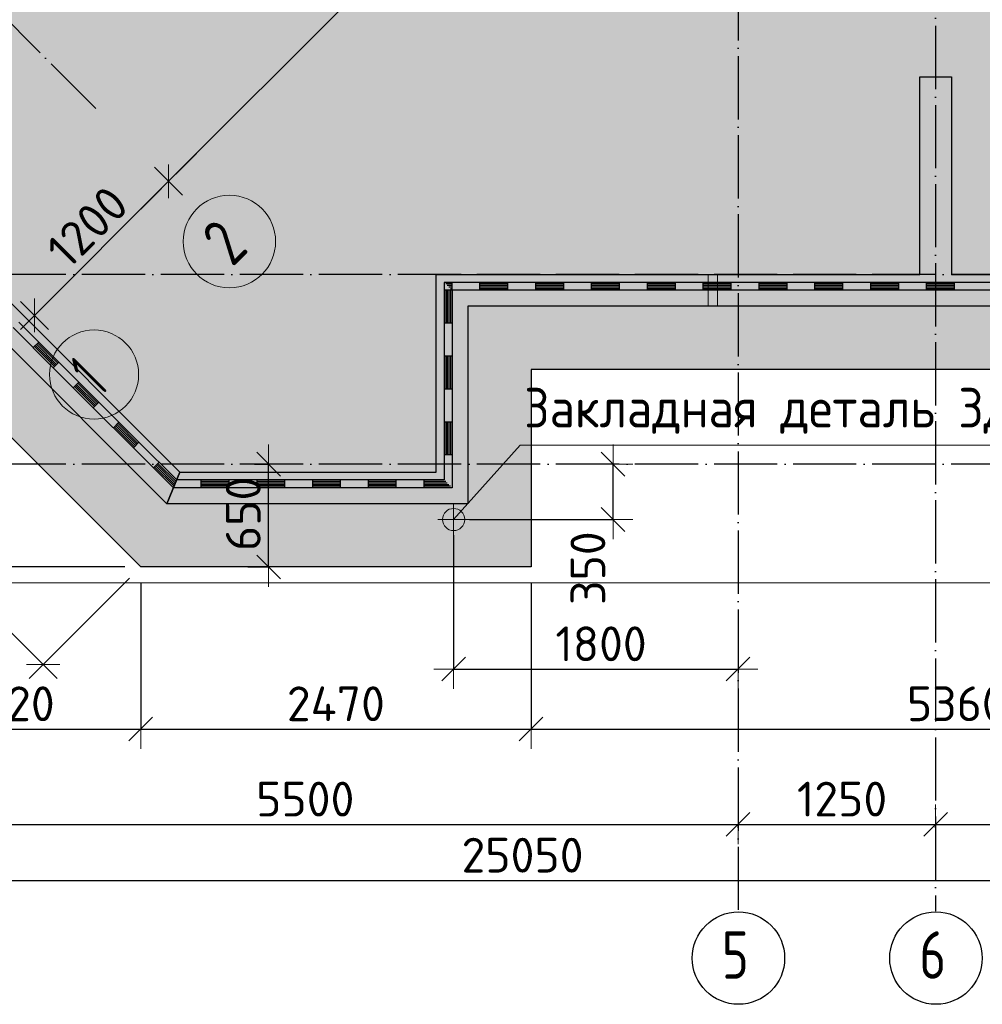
# Model space of a CAD drawing. Header units: millimetres. Extents: x -3483 to 105345, y -283423 to 72284.
# Tile 64 of 155: x 9354 to 15446, y -3417 to 2812. Entities that reach past the tile are written whole.
import ezdxf

# ---------------------------------------------------------------- set-up
doc = ezdxf.new("R2010")
doc.units = ezdxf.units.MM
doc.header["$PDMODE"] = 65
for name, pattern in [('______11', [500, 400, -50, 0, -50]), ('______2', [270, 200, -70]), ('______5', [1100, 800, -100, 100, -100])]:
    doc.linetypes.add(name, pattern=pattern)
for name, color, linetype, lineweight in [('Standard', 7, 'Continuous', 25), ('Закладная деталь_ общее', 7, 'Continuous', 25), ('Размерная линия_ общее', 7, 'Continuous', 13), ('Стена_ общее', 7, 'Continuous', 35), ('Фундамент (1)', 7, 'Continuous', 35), ('Фундамент_ общее', 7, 'Continuous', 35)]:
    doc.layers.add(name, color=color, linetype=linetype, lineweight=lineweight)
doc.layers.add('Осевая линия_ общее', color=7, linetype='______5', lineweight=13, true_color=0xa0a0a0)
doc.styles.add('ISOCPEUR', font='ISOCPEUR')
doc.dimstyles.new('DIMSTYLE_12', dxfattribs={"dimtxt": 220, "dimasz": 250, "dimexe": 0, "dimexo": 0.001, "dimgap": 110, "dimtad": 2, "dimdec": 0, "dimrnd": 5, "dimzin": 12, "dimdsep": 46, "dimtxsty": 'ISOCPEUR', "dimblk1": 'ALL_ML_STRICH', "dimblk2": 'ALL_ML_STRICH', "dimsah": 1, "dimcen": 0, "dimse1": 1, "dimse2": 1, "dimclrd": 7, "dimclre": 256, "dimclrt": 7, "dimadec": 0, "dimazin": 0, "dimtfac": 1, "dimtdec": 0, "dimtix": 1, "dimtmove": 2, "dimatfit": 3, "dimfxl": 0, "dimtzin": 0, "dimlwd": 0, "dimlwe": -3, "dimarcsym": 0})
doc.dimstyles.new('DIMSTYLE_4', dxfattribs={"dimtxt": 220, "dimasz": 250, "dimexe": 0, "dimexo": 0, "dimgap": 110, "dimtad": 2, "dimdec": 0, "dimrnd": 5, "dimzin": 12, "dimdsep": 46, "dimtxsty": 'ISOCPEUR', "dimblk1": 'ALL_ML_STRICH', "dimblk2": 'ALL_ML_STRICH', "dimsah": 1, "dimcen": 0, "dimclrd": 7, "dimclre": 256, "dimclrt": 7, "dimadec": 0, "dimazin": 0, "dimtfac": 1, "dimtdec": 0, "dimtix": 1, "dimtmove": 2, "dimatfit": 3, "dimfxl": 0, "dimtzin": 0, "dimlwd": 0, "dimlwe": -3, "dimarcsym": 0})
doc.dimstyles.new('DIMSTYLE_5', dxfattribs={"dimtxt": 220, "dimasz": 250, "dimexe": 0, "dimexo": 0, "dimgap": 110, "dimtad": 2, "dimdec": 0, "dimrnd": 5, "dimzin": 12, "dimdsep": 46, "dimtxsty": 'ISOCPEUR', "dimblk1": 'ALL_ML_STRICH', "dimblk2": 'ALL_ML_STRICH', "dimsah": 1, "dimcen": 0, "dimclrd": 7, "dimclre": 256, "dimclrt": 7, "dimadec": 0, "dimazin": 0, "dimtfac": 1, "dimtdec": 0, "dimtix": 1, "dimtmove": 2, "dimatfit": 3, "dimfxl": 0, "dimtvp": 1.2, "dimtzin": 0, "dimlwd": 0, "dimlwe": -3, "dimarcsym": 0})

# ---------------------------------------------------------------- blocks, each defined once
blk = doc.blocks.new('ALL_ML_STRICH')
at = {"color": 0, "linetype": 'ByBlock', "lineweight": -2}
for p, q in [((0, -0.5), (0, 0.5)), ((-0.3, -0.3), (0.3, 0.3)), ((-1, 0), (0.5, 0))]:
    blk.add_line(p, q, dxfattribs=at)
blk = doc.blocks.new('*D20')
at = {"layer": 'DEFPOINTS', "color": 7, "linetype": 'Continuous', "lineweight": 13, "transparency": 33554687}
for p in [(10739.1, 0), (10698.4, -650), (10928.7, -650)]:
    blk.add_point(p, dxfattribs=at)
at = {"layer": 'Размерная линия_ общее', "color": 253, "linetype": 'Continuous', "lineweight": -2, "true_color": 0xa0a0a0, "transparency": 33554687}
for p, q in [((10839.1, 0), (10928.7, 0)), ((10798.4, -650), (10928.7, -650))]:
    blk.add_line(p, q, dxfattribs=at)
at = {"layer": 'Размерная линия_ общее', "color": 7, "linetype": 'Continuous', "lineweight": -2, "transparency": 33554687}
blk.add_line((10928.7, -650), (10928.7, 0), dxfattribs=at)
at = {"layer": 'Размерная линия_ общее', "color": 7, "linetype": 'Continuous', "lineweight": 13, "transparency": 33554687, "xscale": 250, "yscale": 250, "zscale": 250}
for p, rotation in [((10928.7, 0), 90), ((10928.7, -650), 270)]:
    blk.add_blockref('ALL_ML_STRICH', p, dxfattribs=dict(at, rotation=rotation))
at = {"layer": 'Размерная линия_ общее', "color": 7, "linetype": 'Continuous', "lineweight": 13, "transparency": 33554687, "insert": (10768.7, -314), "char_height": 220, "width": 660, "attachment_point": 5, "rotation": 90, "style": 'ISOCPEUR'}
blk.add_mtext('\\A1;{650}', dxfattribs=at)
blk = doc.blocks.new('*D24')
at = {"layer": 'DEFPOINTS', "color": 7, "linetype": 'Continuous', "lineweight": 13, "transparency": 33554687}
for p in [(-650, 10119.9), (-1547.4, -650), (10119.9, -650)]:
    blk.add_point(p, dxfattribs=at)
at = {"layer": 'Размерная линия_ общее', "color": 253, "linetype": 'Continuous', "lineweight": -2, "true_color": 0xa0a0a0, "transparency": 33554687}
for p, q in [((-750, 10119.9), (-1547.4, 10119.9)), ((10019.9, -650), (-1547.4, -650))]:
    blk.add_line(p, q, dxfattribs=at)
at = {"layer": 'Размерная линия_ общее', "color": 7, "linetype": 'Continuous', "lineweight": -2, "transparency": 33554687}
blk.add_line((-1547.4, -650), (-1547.4, 10119.9), dxfattribs=at)
at = {"layer": 'Размерная линия_ общее', "color": 7, "linetype": 'Continuous', "lineweight": 13, "transparency": 33554687, "xscale": 250, "yscale": 250, "zscale": 250}
for p, rotation in [((-1547.4, 10119.9), 90), ((-1547.4, -650), 270)]:
    blk.add_blockref('ALL_ML_STRICH', p, dxfattribs=dict(at, rotation=rotation))
at = {"layer": 'Размерная линия_ общее', "color": 7, "linetype": 'Continuous', "lineweight": 13, "transparency": 33554687, "insert": (-1707.4, 4767.9), "char_height": 220, "width": 1100, "attachment_point": 5, "rotation": 90, "style": 'ISOCPEUR'}
blk.add_mtext('\\A1;{10770}', dxfattribs=at)
blk = doc.blocks.new('*D40')
at = {"layer": 'DEFPOINTS', "color": 7, "linetype": 'Continuous', "lineweight": 13, "transparency": 33554687}
for p in [(10119.9, -650), (8400, -1326.4), (8400, -1675.8)]:
    blk.add_point(p, dxfattribs=at)
at = {"layer": 'Размерная линия_ общее', "color": 253, "linetype": 'Continuous', "lineweight": -2, "true_color": 0xa0a0a0, "transparency": 33554687}
for p, q in [((10119.9, -750), (10119.9, -1675.8)), ((8400, -1675.8), (8400, -1675.8))]:
    blk.add_line(p, q, dxfattribs=at)
at = {"layer": 'Размерная линия_ общее', "color": 7, "linetype": 'Continuous', "lineweight": -2, "transparency": 33554687}
blk.add_line((8400, -1675.8), (10119.9, -1675.8), dxfattribs=at)
at = {"layer": 'Размерная линия_ общее', "color": 7, "linetype": 'Continuous', "lineweight": 13, "transparency": 33554687, "xscale": 250, "yscale": 250, "zscale": 250, "rotation": 180}
blk.add_blockref('ALL_ML_STRICH', (8400, -1675.8), dxfattribs=at)
at = {"layer": 'Размерная линия_ общее', "color": 7, "linetype": 'Continuous', "lineweight": 13, "transparency": 33554687, "xscale": 250, "yscale": 250, "zscale": 250}
blk.add_blockref('ALL_ML_STRICH', (10119.9, -1675.8), dxfattribs=at)
at = {"layer": 'Размерная линия_ общее', "color": 7, "linetype": 'Continuous', "lineweight": 13, "transparency": 33554687, "insert": (9292.9, -1515.8), "char_height": 220, "width": 880, "attachment_point": 5, "style": 'ISOCPEUR'}
blk.add_mtext('\\A1;{1720}', dxfattribs=at)
blk = doc.blocks.new('*D41')
at = {"layer": 'DEFPOINTS', "color": 7, "linetype": 'Continuous', "lineweight": 13, "transparency": 33554687}
for p in [(10119.9, -650), (12590, -650), (10119.9, -1675.8)]:
    blk.add_point(p, dxfattribs=at)
at = {"layer": 'Размерная линия_ общее', "color": 253, "linetype": 'Continuous', "lineweight": -2, "true_color": 0xa0a0a0, "transparency": 33554687}
for p, q in [((10119.9, -750), (10119.9, -1675.8)), ((12590, -750), (12590, -1675.8))]:
    blk.add_line(p, q, dxfattribs=at)
at = {"layer": 'Размерная линия_ общее', "color": 7, "linetype": 'Continuous', "lineweight": -2, "transparency": 33554687}
blk.add_line((10119.9, -1675.8), (12590, -1675.8), dxfattribs=at)
at = {"layer": 'Размерная линия_ общее', "color": 7, "linetype": 'Continuous', "lineweight": 13, "transparency": 33554687, "xscale": 250, "yscale": 250, "zscale": 250, "rotation": 180}
blk.add_blockref('ALL_ML_STRICH', (10119.9, -1675.8), dxfattribs=at)
at = {"layer": 'Размерная линия_ общее', "color": 7, "linetype": 'Continuous', "lineweight": 13, "transparency": 33554687, "xscale": 250, "yscale": 250, "zscale": 250}
blk.add_blockref('ALL_ML_STRICH', (12590, -1675.8), dxfattribs=at)
at = {"layer": 'Размерная линия_ общее', "color": 7, "linetype": 'Continuous', "lineweight": 13, "transparency": 33554687, "insert": (11354.9, -1515.8), "char_height": 220, "width": 880, "attachment_point": 5, "style": 'ISOCPEUR'}
blk.add_mtext('\\A1;{2470}', dxfattribs=at)
blk = doc.blocks.new('*D42')
at = {"layer": 'DEFPOINTS', "color": 7, "linetype": 'Continuous', "lineweight": 13, "transparency": 33554687}
for p in [(12590, -650), (17950, -650), (12590, -1675.8)]:
    blk.add_point(p, dxfattribs=at)
at = {"layer": 'Размерная линия_ общее', "color": 253, "linetype": 'Continuous', "lineweight": -2, "true_color": 0xa0a0a0, "transparency": 33554687}
for p, q in [((12590, -750), (12590, -1675.8)), ((17950, -750), (17950, -1675.8))]:
    blk.add_line(p, q, dxfattribs=at)
at = {"layer": 'Размерная линия_ общее', "color": 7, "linetype": 'Continuous', "lineweight": -2, "transparency": 33554687}
blk.add_line((12590, -1675.8), (17950, -1675.8), dxfattribs=at)
at = {"layer": 'Размерная линия_ общее', "color": 7, "linetype": 'Continuous', "lineweight": 13, "transparency": 33554687, "xscale": 250, "yscale": 250, "zscale": 250, "rotation": 180}
blk.add_blockref('ALL_ML_STRICH', (12590, -1675.8), dxfattribs=at)
at = {"layer": 'Размерная линия_ общее', "color": 7, "linetype": 'Continuous', "lineweight": 13, "transparency": 33554687, "xscale": 250, "yscale": 250, "zscale": 250}
blk.add_blockref('ALL_ML_STRICH', (17950, -1675.8), dxfattribs=at)
at = {"layer": 'Размерная линия_ общее', "color": 7, "linetype": 'Continuous', "lineweight": 13, "transparency": 33554687, "insert": (15281, -1515.8), "char_height": 220, "width": 880, "attachment_point": 5, "style": 'ISOCPEUR'}
blk.add_mtext('\\A1;{5360}', dxfattribs=at)
blk = doc.blocks.new('*D62')
at = {"layer": 'DEFPOINTS', "color": 7, "linetype": 'Continuous', "lineweight": 13, "transparency": 33554687}
for p in [(6831.3, 2638.6), (6213.6, 2020.8), (10119.9, -650)]:
    blk.add_point(p, dxfattribs=at)
at = {"layer": 'Размерная линия_ общее', "color": 253, "linetype": 'Continuous', "lineweight": -2, "true_color": 0xa0a0a0, "transparency": 33554687}
for p, q in [((6760.6, 2567.8), (6213.6, 2020.8)), ((10049.1, -720.7), (9502.1, -1267.7))]:
    blk.add_line(p, q, dxfattribs=at)
at = {"layer": 'Размерная линия_ общее', "color": 7, "linetype": 'Continuous', "lineweight": -2, "transparency": 33554687}
blk.add_line((6213.6, 2020.8), (9502.1, -1267.7), dxfattribs=at)
at = {"layer": 'Размерная линия_ общее', "color": 7, "linetype": 'Continuous', "lineweight": 13, "transparency": 33554687, "xscale": 250, "yscale": 250, "zscale": 250}
for p, rotation in [((6213.6, 2020.8), 134.9999999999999), ((9502.1, -1267.7), 314.9999999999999)]:
    blk.add_blockref('ALL_ML_STRICH', p, dxfattribs=dict(at, rotation=rotation))
at = {"layer": 'Размерная линия_ общее', "color": 7, "linetype": 'Continuous', "lineweight": 13, "transparency": 33554687, "insert": (7971, 489.7), "char_height": 220, "width": 880, "attachment_point": 5, "rotation": 315, "style": 'ISOCPEUR'}
blk.add_mtext('\\A1;{4650}', dxfattribs=at)
blk = doc.blocks.new('*D697')
at = {"layer": 'DEFPOINTS', "color": 7, "linetype": 'Continuous', "lineweight": 13, "transparency": 33554687}
for p in [(0, -2633.6), (25050, -2667.7), (0, -2733.1)]:
    blk.add_point(p, dxfattribs=at)
at = {"layer": 'Размерная линия_ общее', "color": 253, "linetype": 'Continuous', "lineweight": -2, "true_color": 0xa0a0a0, "transparency": 33554687}
for p, q in [((0, -2713.1), (0, -2633.6)), ((25050, -2647.7), (25050, -2633.6))]:
    blk.add_line(p, q, dxfattribs=at)
at = {"layer": 'Размерная линия_ общее', "color": 7, "linetype": 'Continuous', "lineweight": -2, "transparency": 33554687}
blk.add_line((0, -2633.6), (25050, -2633.6), dxfattribs=at)
at = {"layer": 'Размерная линия_ общее', "color": 7, "linetype": 'Continuous', "lineweight": 13, "transparency": 33554687, "xscale": 250, "yscale": 250, "zscale": 250, "rotation": 180}
blk.add_blockref('ALL_ML_STRICH', (0, -2633.6), dxfattribs=at)
at = {"layer": 'Размерная линия_ общее', "color": 7, "linetype": 'Continuous', "lineweight": 13, "transparency": 33554687, "xscale": 250, "yscale": 250, "zscale": 250}
blk.add_blockref('ALL_ML_STRICH', (25050, -2633.6), dxfattribs=at)
at = {"layer": 'Размерная линия_ общее', "color": 7, "linetype": 'Continuous', "lineweight": 13, "transparency": 33554687, "insert": (12536, -2473.6), "char_height": 220, "width": 1100, "attachment_point": 5, "style": 'ISOCPEUR'}
blk.add_mtext('\\A1;{25050}', dxfattribs=at)
blk = doc.blocks.new('*D701')
at = {"layer": 'DEFPOINTS', "color": 7, "linetype": 'Continuous', "lineweight": 13, "transparency": 33554687}
for p in [(8400, -2091.6), (13900, -2200), (8400, -2278.8)]:
    blk.add_point(p, dxfattribs=at)
at = {"layer": 'Размерная линия_ общее', "color": 253, "linetype": 'Continuous', "lineweight": -2, "true_color": 0xa0a0a0, "transparency": 33554687}
for p, q in [((8400, -2191.6), (8400, -2278.8)), ((13900, -2300), (13900, -2278.8))]:
    blk.add_line(p, q, dxfattribs=at)
at = {"layer": 'Размерная линия_ общее', "color": 7, "linetype": 'Continuous', "lineweight": -2, "transparency": 33554687}
blk.add_line((8400, -2278.8), (13900, -2278.8), dxfattribs=at)
at = {"layer": 'Размерная линия_ общее', "color": 7, "linetype": 'Continuous', "lineweight": 13, "transparency": 33554687, "xscale": 250, "yscale": 250, "zscale": 250, "rotation": 180}
blk.add_blockref('ALL_ML_STRICH', (8400, -2278.8), dxfattribs=at)
at = {"layer": 'Размерная линия_ общее', "color": 7, "linetype": 'Continuous', "lineweight": 13, "transparency": 33554687, "xscale": 250, "yscale": 250, "zscale": 250}
blk.add_blockref('ALL_ML_STRICH', (13900, -2278.8), dxfattribs=at)
at = {"layer": 'Размерная линия_ общее', "color": 7, "linetype": 'Continuous', "lineweight": 13, "transparency": 33554687, "insert": (11161, -2118.8), "char_height": 220, "width": 880, "attachment_point": 5, "style": 'ISOCPEUR'}
blk.add_mtext('\\A1;{5500}', dxfattribs=at)
blk = doc.blocks.new('*D702')
at = {"layer": 'DEFPOINTS', "color": 7, "linetype": 'Continuous', "lineweight": 13, "transparency": 33554687}
for p in [(13900, -2200), (15150, -2200), (13900, -2278.8)]:
    blk.add_point(p, dxfattribs=at)
at = {"layer": 'Размерная линия_ общее', "color": 253, "linetype": 'Continuous', "lineweight": -2, "true_color": 0xa0a0a0, "transparency": 33554687}
for p, q in [((13900, -2300), (13900, -2278.8)), ((15150, -2300), (15150, -2278.8))]:
    blk.add_line(p, q, dxfattribs=at)
at = {"layer": 'Размерная линия_ общее', "color": 7, "linetype": 'Continuous', "lineweight": -2, "transparency": 33554687}
blk.add_line((13900, -2278.8), (15150, -2278.8), dxfattribs=at)
at = {"layer": 'Размерная линия_ общее', "color": 7, "linetype": 'Continuous', "lineweight": 13, "transparency": 33554687, "xscale": 250, "yscale": 250, "zscale": 250, "rotation": 180}
blk.add_blockref('ALL_ML_STRICH', (13900, -2278.8), dxfattribs=at)
at = {"layer": 'Размерная линия_ общее', "color": 7, "linetype": 'Continuous', "lineweight": 13, "transparency": 33554687, "xscale": 250, "yscale": 250, "zscale": 250}
blk.add_blockref('ALL_ML_STRICH', (15150, -2278.8), dxfattribs=at)
at = {"layer": 'Размерная линия_ общее', "color": 7, "linetype": 'Continuous', "lineweight": 13, "transparency": 33554687, "insert": (14558, -2118.8), "char_height": 220, "width": 880, "attachment_point": 5, "style": 'ISOCPEUR'}
blk.add_mtext('\\A1;{1250}', dxfattribs=at)
blk = doc.blocks.new('*D703')
at = {"layer": 'DEFPOINTS', "color": 7, "linetype": 'Continuous', "lineweight": 13, "transparency": 33554687}
for p in [(15150, -2200), (15150, -2278.8), (18450, -2281.3)]:
    blk.add_point(p, dxfattribs=at)
at = {"layer": 'Размерная линия_ общее', "color": 253, "linetype": 'Continuous', "lineweight": -2, "true_color": 0xa0a0a0, "transparency": 33554687}
for p, q in [((15150, -2300), (15150, -2278.8)), ((18450, -2278.8), (18450, -2278.8))]:
    blk.add_line(p, q, dxfattribs=at)
at = {"layer": 'Размерная линия_ общее', "color": 7, "linetype": 'Continuous', "lineweight": -2, "transparency": 33554687}
blk.add_line((15150, -2278.8), (18450, -2278.8), dxfattribs=at)
at = {"layer": 'Размерная линия_ общее', "color": 7, "linetype": 'Continuous', "lineweight": 13, "transparency": 33554687, "xscale": 250, "yscale": 250, "zscale": 250, "rotation": 180}
blk.add_blockref('ALL_ML_STRICH', (15150, -2278.8), dxfattribs=at)
at = {"layer": 'Размерная линия_ общее', "color": 7, "linetype": 'Continuous', "lineweight": 13, "transparency": 33554687, "xscale": 250, "yscale": 250, "zscale": 250}
blk.add_blockref('ALL_ML_STRICH', (18450, -2278.8), dxfattribs=at)
at = {"layer": 'Размерная линия_ общее', "color": 7, "linetype": 'Continuous', "lineweight": 13, "transparency": 33554687, "insert": (16811, -2118.8), "char_height": 220, "width": 880, "attachment_point": 5, "style": 'ISOCPEUR'}
blk.add_mtext('\\A1;{3300}', dxfattribs=at)
blk = doc.blocks.new('*D784')
at = {"layer": 'DEFPOINTS', "color": 7, "linetype": 'Continuous', "lineweight": 13, "transparency": 33554687}
for p in [(10897.2, 1189), (9447.9, 941.1), (9482.9, 906.1)]:
    blk.add_point(p, dxfattribs=at)
at = {"layer": 'Размерная линия_ общее', "color": 7, "linetype": 'Continuous', "lineweight": -2, "transparency": 33554687}
blk.add_line((9447.9, 941.1), (10296.5, 1789.7), dxfattribs=at)
at = {"layer": 'Размерная линия_ общее', "color": 7, "linetype": 'Continuous', "lineweight": 13, "transparency": 33554687, "xscale": 250, "yscale": 250, "zscale": 250}
for p, rotation in [((10296.5, 1789.7), 44.99999999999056), ((9447.9, 941.1), 224.9999999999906)]:
    blk.add_blockref('ALL_ML_STRICH', p, dxfattribs=dict(at, rotation=rotation))
at = {"layer": 'Размерная линия_ общее', "color": 7, "linetype": 'Continuous', "lineweight": 13, "transparency": 33554687, "insert": (9782.4, 1501.9), "char_height": 220, "width": 880, "attachment_point": 5, "rotation": 45, "style": 'ISOCPEUR'}
blk.add_mtext('\\A1;{1200}', dxfattribs=at)
blk = doc.blocks.new('*D785')
at = {"layer": 'DEFPOINTS', "color": 7, "linetype": 'Continuous', "lineweight": 13, "transparency": 33554687}
for p in [(14838.4, 6595.7), (10296.5, 1789.7), (10897.2, 1189)]:
    blk.add_point(p, dxfattribs=at)
at = {"layer": 'Размерная линия_ общее', "color": 7, "linetype": 'Continuous', "lineweight": -2, "transparency": 33554687}
blk.add_line((10296.5, 1789.7), (14970.4, 6463.7), dxfattribs=at)
at = {"layer": 'Размерная линия_ общее', "color": 7, "linetype": 'Continuous', "lineweight": 13, "transparency": 33554687, "xscale": 250, "yscale": 250, "zscale": 250}
for p, rotation in [((14970.4, 6463.7), 44.99999999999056), ((10296.5, 1789.7), 224.9999999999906)]:
    blk.add_blockref('ALL_ML_STRICH', p, dxfattribs=dict(at, rotation=rotation))
at = {"layer": 'Размерная линия_ общее', "color": 7, "linetype": 'Continuous', "lineweight": 13, "transparency": 33554687, "insert": (12543.7, 4263.1), "char_height": 220, "width": 880, "attachment_point": 5, "rotation": 45, "style": 'ISOCPEUR'}
blk.add_mtext('\\A1;{6610}', dxfattribs=at)
blk = doc.blocks.new('СЛОЖНЫЙ_ОБЪЕКТ_11')
at = {"layer": 'Осевая линия_ общее', "color": 253, "linetype": '______11', "lineweight": -3, "true_color": 0xa0a0a0, "transparency": 33554687}
blk.add_line((9836.5, 2249.7), (8019.2, 4066.9), dxfattribs=at)
at = {"layer": 'Осевая линия_ общее', "color": 7, "linetype": 'Continuous', "lineweight": 13, "transparency": 33554687}
for centre, radius in [((10681, 1408.6), 292.4), ((9824.7, 567.1), 281.9)]:
    blk.add_circle(centre, radius, dxfattribs=at)
at = {"layer": 'Осевая линия_ общее', "color": 7, "linetype": 'Continuous', "lineweight": 13, "transparency": 33554687, "char_height": 300, "attachment_point": 7, "rotation": 45, "style": 'ISOCPEUR'}
for s, insert, width in [('\\W0.78;2', (10699, 1242), 326.407), ('\\W0.56;1', (9864, 421.8), 233.333)]:
    blk.add_mtext(s, dxfattribs=dict(at, insert=insert, width=width))
blk = doc.blocks.new('*D807')
at = {"layer": 'DEFPOINTS', "color": 7, "linetype": 'Continuous', "lineweight": 13, "transparency": 33554687}
for p in [(12909.6, 0), (12100, -350), (13109, -350)]:
    blk.add_point(p, dxfattribs=at)
at = {"layer": 'Размерная линия_ общее', "color": 253, "linetype": 'Continuous', "lineweight": -2, "true_color": 0xa0a0a0, "transparency": 33554687}
for p, q in [((13109, 0), (13109, 0)), ((12200, -350), (13109, -350))]:
    blk.add_line(p, q, dxfattribs=at)
at = {"layer": 'Размерная линия_ общее', "color": 7, "linetype": 'Continuous', "lineweight": -2, "transparency": 33554687}
blk.add_line((13109, -350), (13109, 0), dxfattribs=at)
at = {"layer": 'Размерная линия_ общее', "color": 7, "linetype": 'Continuous', "lineweight": 13, "transparency": 33554687, "xscale": 250, "yscale": 250, "zscale": 250}
for p, rotation in [((13109, 0), 90), ((13109, -350), 270)]:
    blk.add_blockref('ALL_ML_STRICH', p, dxfattribs=dict(at, rotation=rotation))
at = {"layer": 'Размерная линия_ общее', "color": 7, "linetype": 'Continuous', "lineweight": 13, "transparency": 33554687, "insert": (12949.9, -657.7), "char_height": 220, "width": 660, "attachment_point": 5, "rotation": 90, "style": 'ISOCPEUR'}
blk.add_mtext('\\A1;{350}', dxfattribs=at)
blk = doc.blocks.new('*D808')
at = {"layer": 'DEFPOINTS', "color": 7, "linetype": 'Continuous', "lineweight": 13, "transparency": 33554687}
for p in [(12100, -350), (13900, -1071.8), (12100, -1296.4)]:
    blk.add_point(p, dxfattribs=at)
at = {"layer": 'Размерная линия_ общее', "color": 253, "linetype": 'Continuous', "lineweight": -2, "true_color": 0xa0a0a0, "transparency": 33554687}
for p, q in [((12100, -450), (12100, -1296.4)), ((13900, -1296.4), (13900, -1296.4))]:
    blk.add_line(p, q, dxfattribs=at)
at = {"layer": 'Размерная линия_ общее', "color": 7, "linetype": 'Continuous', "lineweight": -2, "transparency": 33554687}
blk.add_line((12100, -1296.4), (13900, -1296.4), dxfattribs=at)
at = {"layer": 'Размерная линия_ общее', "color": 7, "linetype": 'Continuous', "lineweight": 13, "transparency": 33554687, "xscale": 250, "yscale": 250, "zscale": 250, "rotation": 180}
blk.add_blockref('ALL_ML_STRICH', (12100, -1296.4), dxfattribs=at)
at = {"layer": 'Размерная линия_ общее', "color": 7, "linetype": 'Continuous', "lineweight": 13, "transparency": 33554687, "xscale": 250, "yscale": 250, "zscale": 250}
blk.add_blockref('ALL_ML_STRICH', (13900, -1296.4), dxfattribs=at)
at = {"layer": 'Размерная линия_ общее', "color": 7, "linetype": 'Continuous', "lineweight": 13, "transparency": 33554687, "insert": (13033, -1136.4), "char_height": 220, "width": 880, "attachment_point": 5, "style": 'ISOCPEUR'}
blk.add_mtext('\\A1;{1800}', dxfattribs=at)
blk = doc.blocks.new('ЭЛЕМЕНТ_УЗОРА_5')
at = {"layer": 'Standard', "color": 7, "linetype": 'Continuous', "lineweight": 25, "transparency": 33554687}
for p, q in [((12090, 1150), (12040, 1150)), ((12040, 1150), (12040, 1100)), ((12090, 1140), (12050, 1140)), ((12090, 1130), (12060, 1130)), ((12443.3, 1150), (12090, 1150)), ((12090, 1100), (12090, 1150)), ((12090, 1100), (12090, 1150)), ((12266.7, 1100), (12266.7, 1150)), ((12443.3, 1140), (12266.7, 1140)), ((12443.3, 1130), (12266.7, 1130)), ((12796.7, 1150), (12443.3, 1150)), ((12443.3, 1100), (12443.3, 1150)), ((12443.3, 1100), (12443.3, 1150)), ((12620, 1100), (12620, 1150)), ((12796.7, 1140), (12620, 1140)), ((12796.7, 1130), (12620, 1130)), ((13150, 1150), (12796.7, 1150)), ((12796.7, 1100), (12796.7, 1150)), ((12796.7, 1100), (12796.7, 1150)), ((12973.3, 1100), (12973.3, 1150)), ((13150, 1140), (12973.3, 1140)), ((13150, 1130), (12973.3, 1130)), ((13503.3, 1150), (13150, 1150)), ((13150, 1100), (13150, 1150)), ((13150, 1100), (13150, 1150)), ((13326.7, 1100), (13326.7, 1150)), ((13503.3, 1140), (13326.7, 1140)), ((13503.3, 1130), (13326.7, 1130)), ((13856.7, 1150), (13503.3, 1150)), ((13503.3, 1100), (13503.3, 1150)), ((13503.3, 1100), (13503.3, 1150)), ((13680, 1100), (13680, 1150)), ((13856.7, 1140), (13680, 1140)), ((13856.7, 1130), (13680, 1130)), ((14210, 1150), (13856.7, 1150)), ((13856.7, 1100), (13856.7, 1150)), ((13856.7, 1100), (13856.7, 1150)), ((14033.3, 1100), (14033.3, 1150)), ((14210, 1140), (14033.3, 1140)), ((14210, 1130), (14033.3, 1130)), ((14563.3, 1150), (14210, 1150)), ((14210, 1100), (14210, 1150)), ((14210, 1100), (14210, 1150)), ((14386.7, 1100), (14386.7, 1150)), ((14563.3, 1140), (14386.7, 1140)), ((14563.3, 1130), (14386.7, 1130)), ((14916.7, 1150), (14563.3, 1150)), ((14563.3, 1100), (14563.3, 1150)), ((14563.3, 1100), (14563.3, 1150)), ((14740, 1100), (14740, 1150)), ((14916.7, 1140), (14740, 1140)), ((14916.7, 1130), (14740, 1130)), ((15270, 1150), (14916.7, 1150)), ((14916.7, 1100), (14916.7, 1150)), ((14916.7, 1100), (14916.7, 1150)), ((15093.3, 1100), (15093.3, 1150)), ((15270, 1140), (15093.3, 1140)), ((15270, 1130), (15093.3, 1130)), ((15623.3, 1150), (15270, 1150)), ((15270, 1100), (15270, 1150)), ((15270, 1100), (15270, 1150)), ((12040, 1100), (12040, 683.3)), ((12050, 1100), (12050, 891.7)), ((12060, 1100), (12060, 891.7)), ((12090, 1120), (12070, 1120)), ((12070, 1100), (12070, 891.7)), ((12090, 1110), (12080, 1110)), ((12080, 1100), (12080, 891.7)), ((12443.3, 1100), (12090, 1100)), ((12090, 1100), (12090, 1100)), ((12443.3, 1120), (12266.7, 1120)), ((12443.3, 1110), (12266.7, 1110)), ((12796.7, 1100), (12443.3, 1100)), ((12796.7, 1120), (12620, 1120)), ((12796.7, 1110), (12620, 1110)), ((13150, 1100), (12796.7, 1100)), ((13150, 1120), (12973.3, 1120)), ((13150, 1110), (12973.3, 1110)), ((13503.3, 1100), (13150, 1100)), ((13503.3, 1120), (13326.7, 1120)), ((13503.3, 1110), (13326.7, 1110)), ((13856.7, 1100), (13503.3, 1100)), ((13856.7, 1120), (13680, 1120)), ((13856.7, 1110), (13680, 1110)), ((14210, 1100), (13856.7, 1100)), ((14210, 1120), (14033.3, 1120)), ((14210, 1110), (14033.3, 1110)), ((14563.3, 1100), (14210, 1100)), ((14563.3, 1120), (14386.7, 1120)), ((14563.3, 1110), (14386.7, 1110)), ((14916.7, 1100), (14563.3, 1100)), ((14916.7, 1120), (14740, 1120)), ((14916.7, 1110), (14740, 1110)), ((15270, 1100), (14916.7, 1100)), ((15270, 1120), (15093.3, 1120)), ((15270, 1110), (15093.3, 1110)), ((15623.3, 1100), (15270, 1100)), ((9601.8, 645.9), (9348.3, 899.4)), ((12090, 891.7), (12040, 891.7)), ((9566.4, 610.5), (9312.9, 864)), ((9439.7, 737.3), (9475, 772.6)), ((9580.6, 624.7), (9453.8, 751.4)), ((9587.7, 631.7), (9460.9, 758.5)), ((9594.7, 638.8), (9468, 765.6)), ((9573.5, 617.6), (9446.8, 744.3)), ((9566.4, 610.5), (9601.8, 645.9)), ((9566.4, 610.5), (9601.8, 645.9)), ((9855.3, 392.4), (9601.8, 645.9)), ((12040, 683.3), (12040, 266.7)), ((12090, 683.3), (12040, 683.3)), ((12090, 683.3), (12040, 683.3)), ((12050, 683.3), (12050, 475)), ((12060, 683.3), (12060, 475)), ((12070, 683.3), (12070, 475)), ((12080, 683.3), (12080, 475)), ((12090, 683.3), (12090, 266.7)), ((9819.9, 357), (9566.4, 610.5)), ((9693.2, 483.8), (9728.6, 519.1)), ((9841.2, 378.2), (9714.4, 505)), ((9848.2, 385.3), (9721.5, 512)), ((9827, 364.1), (9700.3, 490.8)), ((9834.1, 371.2), (9707.3, 497.9)), ((12090, 475), (12040, 475)), ((9819.9, 357), (9855.3, 392.4)), ((9819.9, 357), (9855.3, 392.4)), ((10108.8, 138.9), (9855.3, 392.4)), ((10073.5, 103.5), (9819.9, 357)), ((9946.7, 230.3), (9982.1, 265.6)), ((10094.7, 124.7), (9967.9, 251.5)), ((10101.7, 131.8), (9975, 258.5)), ((12040, 266.7), (12040, -100)), ((12090, 266.7), (12040, 266.7)), ((12090, 266.7), (12040, 266.7)), ((12050, 266.7), (12050, 58.3)), ((12060, 266.7), (12060, 58.3)), ((12070, 266.7), (12070, 58.3)), ((12080, 266.7), (12080, 58.3)), ((12090, 266.7), (12090, -150)), ((10080.5, 110.6), (9953.8, 237.3)), ((10087.6, 117.6), (9960.8, 244.4)), ((10073.5, 103.5), (10108.8, 138.9)), ((10073.5, 103.5), (10108.8, 138.9)), ((10347.7, -100), (10108.8, 138.9)), ((10327, -150), (10073.5, 103.5)), ((10200.2, -23.2), (10235.6, 12.1)), ((10343.5, -110), (10228.5, 5)), ((12090, 58.3), (12040, 58.3)), ((10331.1, -140), (10207.3, -16.2)), ((10335.2, -130), (10214.3, -9.1)), ((10339.4, -120), (10221.4, -2)), ((10679.6, -100), (10347.7, -100)), ((10503.3, -150), (10503.3, -100)), ((10679.6, -110), (10503.3, -110)), ((10679.6, -120), (10503.3, -120)), ((11032.2, -100), (10679.6, -100)), ((10679.6, -150), (10679.6, -100)), ((10679.6, -150), (10679.6, -100)), ((10855.9, -150), (10855.9, -100)), ((11032.2, -110), (10855.9, -110)), ((11032.2, -120), (10855.9, -120)), ((11384.8, -100), (11032.2, -100)), ((11032.2, -150), (11032.2, -100)), ((11032.2, -150), (11032.2, -100)), ((11208.5, -150), (11208.5, -100)), ((11384.8, -110), (11208.5, -110)), ((11384.8, -120), (11208.5, -120)), ((11737.4, -100), (11384.8, -100)), ((11384.8, -150), (11384.8, -100)), ((11384.8, -150), (11384.8, -100)), ((11561.1, -150), (11561.1, -100)), ((11737.4, -110), (11561.1, -110)), ((11737.4, -120), (11561.1, -120)), ((12040, -100), (11737.4, -100)), ((11737.4, -150), (11737.4, -100)), ((11737.4, -150), (11737.4, -100)), ((11913.7, -150), (11913.7, -100)), ((12050, -110), (11913.7, -110)), ((12060, -120), (11913.7, -120)), ((10679.6, -150), (10327, -150)), ((10327, -150), (10327, -150)), ((10327, -150), (10327, -150)), ((10327, -150), (10327, -150)), ((10679.6, -130), (10503.3, -130)), ((10679.6, -140), (10503.3, -140)), ((11032.2, -150), (10679.6, -150)), ((11032.2, -130), (10855.9, -130)), ((11032.2, -140), (10855.9, -140)), ((11384.8, -150), (11032.2, -150)), ((11384.8, -130), (11208.5, -130)), ((11384.8, -140), (11208.5, -140)), ((11737.4, -150), (11384.8, -150)), ((11737.4, -130), (11561.1, -130)), ((11737.4, -140), (11561.1, -140)), ((12070, -130), (11913.7, -130)), ((12080, -140), (11913.7, -140)), ((12090, -150), (12090, -150)), ((12090, -150), (12090, -150)), ((12090, -150), (12090, -150))]:
    blk.add_line(p, q, dxfattribs=at)
for points in [[(12090, 1100), (12090, 1100), (12040, 1100)], [(12090, 1100), (12090, 1100), (12040, 1100)], [(12090, 1100), (12090, 1100), (12090, 683.3)], [(12090, -150), (12090, -150), (11737.4, -150)]]:
    blk.add_lwpolyline(points, dxfattribs=at)

msp = doc.modelspace()

# ---------------------------------------------------------------- hatches: boundary and pattern name
at = {"layer": 'Фундамент (1)', "linetype": 'Continuous', "lineweight": 13, "true_color": 0xc7c7c7, "transparency": 33554687}
h = msp.add_hatch(color=9, dxfattribs=at)
h.paths.add_polyline_path([(14500, 40050), (14500, 46590), (600, 46590), (600, 43340), (-650, 43340), (-650, 38420), (600, 38420), (600, 32820), (-650, 32820), (-650, 27900), (600, 27900), (600, 22300), (-650, 22300), (-650, 18000), (600, 18000), (600, 12640), (-650, 12640), (-650, 10119.9), (2567.4, 6902.4), (3451.3, 7786.3), (7715.2, 3522.4), (6831.3, 2638.6), (10119.9, -650), (12590, -650), (12590, 600), (17950, 600), (17950, -650), (22250, -650), (22250, 600), (25150, 600), (25150, 14500), (22052, 14500), (21015.9, 15536.2), (22316.9, 16837.3), (16695.4, 22458.8), (15394.4, 21157.7), (14500, 22052), (14500, 31190), (16340, 31190), (16340, 40050)])
h.paths.add_polyline_path([(16320.7, 19807.1), (16744.9, 20231.4), (17169.2, 19807.1), (16744.9, 19382.8)], flags=16)
h.paths.add_polyline_path([(6480, 35420), (6480, 34820), (5880, 34820), (5880, 35420)], flags=16)
h.paths.add_polyline_path([(6100, 14400), (6100, 15000), (6700, 15000), (6700, 14400)], flags=16)

# ---------------------------------------------------------------- linework, layer by layer
at = {"layer": 'Standard', "color": 7, "linetype": 'Continuous', "lineweight": 13, "transparency": 33554687}
for points in [[(-750, -750), (25250, -750), (25250, 46690), (-750, 46690), (-750, -750)], [(12100, -350), (12520.8, 120.8), (16040.8, 120.8)]]:
    msp.add_lwpolyline(points, dxfattribs=at)
at = {"layer": 'Закладная деталь_ общее', "color": 7, "linetype": 'Continuous', "lineweight": 13, "transparency": 33554687}
for p, q in [((12100, -450), (12100, -250)), ((12200, -350), (12000, -350))]:
    msp.add_line(p, q, dxfattribs=at)
msp.add_circle((12100, -350), 70, dxfattribs=at)
at = {"layer": 'Осевая линия_ общее', "color": 253, "linetype": '______11', "lineweight": -3, "true_color": 0xa0a0a0, "transparency": 33554687}
for p, q in [((13900, 46590), (13900, -2827.9)), ((15150, 40780), (15150, -2827.9)), ((25150, 1200), (-2857.8, 1200)), ((25150, 0), (-2857.8, 0))]:
    msp.add_line(p, q, dxfattribs=at)
at = {"layer": 'Осевая линия_ общее', "color": 7, "linetype": 'Continuous', "lineweight": -3, "transparency": 33554687}
for centre in [(13902.4, -3124.6), (15152.4, -3124.6)]:
    msp.add_circle(centre, 292.4, dxfattribs=at)
at = {"layer": 'Стена_ общее', "color": 7, "linetype": 'Continuous', "lineweight": 25, "transparency": 33554687}
for p, q in [((7609.1, 2709.3), (10368.4, -50)), ((7609.1, 2709.3), (10368.4, -50)), ((10285.5, -250), (7467.7, 2567.8)), ((10285.5, -250), (7467.7, 2567.8)), ((15050, 1200), (15050, 2450)), ((15050, 2450), (15250, 2450)), ((15050, 1200), (15050, 2450)), ((15050, 2450), (15250, 2450)), ((15250, 2450), (15250, 1200)), ((15250, 2450), (15250, 1200)), ((11990, 1000), (11990, 1200)), ((11990, 1200), (15050, 1200)), ((11990, 1000), (11990, 1200)), ((11990, 1200), (15050, 1200)), ((15250, 1200), (18350, 1200)), ((15250, 1200), (18350, 1200)), ((11990, -50), (11990, 1000)), ((11990, -50), (11990, 1000)), ((18350, 1000), (12190, 1000)), ((12190, 1000), (12190, -250)), ((18350, 1000), (12190, 1000)), ((12190, 1000), (12190, -250)), ((10285.5, -250), (10368.4, -50)), ((10368.4, -50), (10285.5, -250)), ((10285.5, -250), (10368.4, -50)), ((10368.4, -50), (10285.5, -250)), ((10368.4, -50), (11990, -50)), ((10368.4, -50), (11990, -50)), ((11990, -250), (10285.5, -250)), ((11990, -250), (10285.5, -250)), ((12190, -250), (11990, -250)), ((12190, -250), (11990, -250))]:
    msp.add_line(p, q, dxfattribs=at)
at = {"layer": 'Стена_ общее', "color": 253, "linetype": '______2', "lineweight": 18, "true_color": 0xababab, "transparency": 33554687}
for p, q in [((13710, 1200), (11990, 1200)), ((13710, 1200), (11990, 1200)), ((13710, 1200), (13710, 1000)), ((13710, 1200), (13710, 1000)), ((13770, 1000), (13770, 1200)), ((13770, 1000), (13770, 1200)), ((13770, 1000), (18350, 1000)), ((13770, 1000), (18350, 1000))]:
    msp.add_line(p, q, dxfattribs=at)
at = {"layer": 'Фундамент_ общее', "color": 7, "lineweight": 25, "transparency": 33554687}
for p, q in [((10119.9, -650), (6831.3, 2638.6)), ((12590, 600), (12590, -650)), ((17950, 600), (12590, 600)), ((12590, -650), (10119.9, -650))]:
    msp.add_line(p, q, dxfattribs=at)
at = {"layer": 'Фундамент_ общее', "color": 7, "linetype": 'Continuous', "lineweight": 25, "transparency": 33554687}
for p, q in [((10119.9, -650), (6831.3, 2638.6)), ((12590, 600), (12590, -650)), ((17950, 600), (12590, 600)), ((12590, -650), (10119.9, -650))]:
    msp.add_line(p, q, dxfattribs=at)

# ---------------------------------------------------------------- block references
at = {"layer": 'Standard', "color": 7, "linetype": 'Continuous', "lineweight": 25, "transparency": 33554687}
msp.add_blockref('ЭЛЕМЕНТ_УЗОРА_5', (0, 0), dxfattribs=at)
at = {"layer": 'Осевая линия_ общее', "color": 253, "linetype": '______11', "lineweight": -3, "true_color": 0xa0a0a0, "transparency": 33554687}
msp.add_blockref('СЛОЖНЫЙ_ОБЪЕКТ_11', (0, 0), dxfattribs=at)

# ---------------------------------------------------------------- texts
at = {"layer": 'Standard', "color": 7, "linetype": 'Continuous', "lineweight": 13, "transparency": 33554687, "insert": (14225.4, 337.5), "char_height": 250, "width": 3519.776, "attachment_point": 5, "style": 'ISOCPEUR'}
msp.add_mtext('\\A1;{\\fISOCPEUR|i0|b0;\\H250.000000;\\W0.909091;\\C7;Закладная деталь Зд-1}\\P', dxfattribs=at)
at = {"layer": 'Осевая линия_ общее', "color": 7, "linetype": 'Continuous', "lineweight": -3, "transparency": 33554687, "char_height": 300, "width": 326.407, "attachment_point": 7, "style": 'ISOCPEUR'}
for s, insert in [('\\W0.78;5', (13797.4, -3255.1)), ('\\W0.78;6', (15047.4, -3255.1))]:
    msp.add_mtext(s, dxfattribs=dict(at, insert=insert))

# ---------------------------------------------------------------- dimensions: what is measured, and where the dimension line sits
at = {"layer": 'Размерная линия_ общее', "color": 7, "linetype": 'Continuous', "lineweight": 13, "transparency": 33554687}
for base, p1, p2, angle, dimstyle, picture, middle in [((-1547.4, 10119.9), (10019.9, -650), (-750, 10119.9), 90, 'DIMSTYLE_4', '*D24', (-1707.4, 4767.9)), ((14970.4, 6463.7), (10897.2, 1189), (14838.4, 6595.7), 45, 'DIMSTYLE_12', '*D785', (12543.7, 4263.1)), ((9502.1, -1267.7), (6760.6, 2567.8), (10049.1, -720.7), 315, 'DIMSTYLE_4', '*D62', (7971, 489.7)), ((10296.5, 1789.7), (9482.9, 906.1), (10897.2, 1189), 45, 'DIMSTYLE_12', '*D784', (9782.4, 1501.9)), ((10928.7, 0), (10798.4, -650), (10839.1, 0), 90, 'DIMSTYLE_4', '*D20', (10768.7, -314)), ((13109, 0), (12200, -350), (13109, 0), 90, 'DIMSTYLE_5', '*D807', (12949.9, -657.7))]:
    dim = msp.add_linear_dim(base=base, p1=p1, p2=p2, angle=angle, dimstyle=dimstyle, override={"dimpost": '<>', "dimclrd": 7, "dimclre": 253, "dimclrt": 7, "dimlwd": 0, "dimlwe": 65533}, dxfattribs=at)
    dim.commit()
    dim.dimension.update_dxf_attribs({"geometry": picture, "text_midpoint": middle, "dimtype": 160})
for base, p1, p2, picture, middle in [((13900, -1296.4), (12100, -450), (13900, -1296.4), '*D808', (13033, -1136.4)), ((10119.9, -1675.8), (8400, -1675.8), (10119.9, -750), '*D40', (9292.9, -1515.8)), ((12590, -1675.8), (10119.9, -750), (12590, -750), '*D41', (11354.9, -1515.8)), ((17950, -1675.8), (12590, -750), (17950, -750), '*D42', (15281, -1515.8)), ((13900, -2278.8), (8400, -2191.6), (13900, -2300), '*D701', (11161, -2118.8)), ((15150, -2278.8), (13900, -2300), (15150, -2300), '*D702', (14558, -2118.8)), ((18450, -2278.8), (15150, -2300), (18450, -2278.8), '*D703', (16811, -2118.8)), ((25050, -2633.6), (0, -2713.1), (25050, -2647.7), '*D697', (12536, -2473.6))]:
    dim = msp.add_linear_dim(base=base, p1=p1, p2=p2, dimstyle='DIMSTYLE_4', override={"dimpost": '<>', "dimclrd": 7, "dimclre": 253, "dimclrt": 7, "dimlwd": 0, "dimlwe": 65533}, dxfattribs=at)
    dim.commit()
    dim.dimension.update_dxf_attribs({"geometry": picture, "text_midpoint": middle, "dimtype": 160})

doc.saveas('drawing.dxf')
